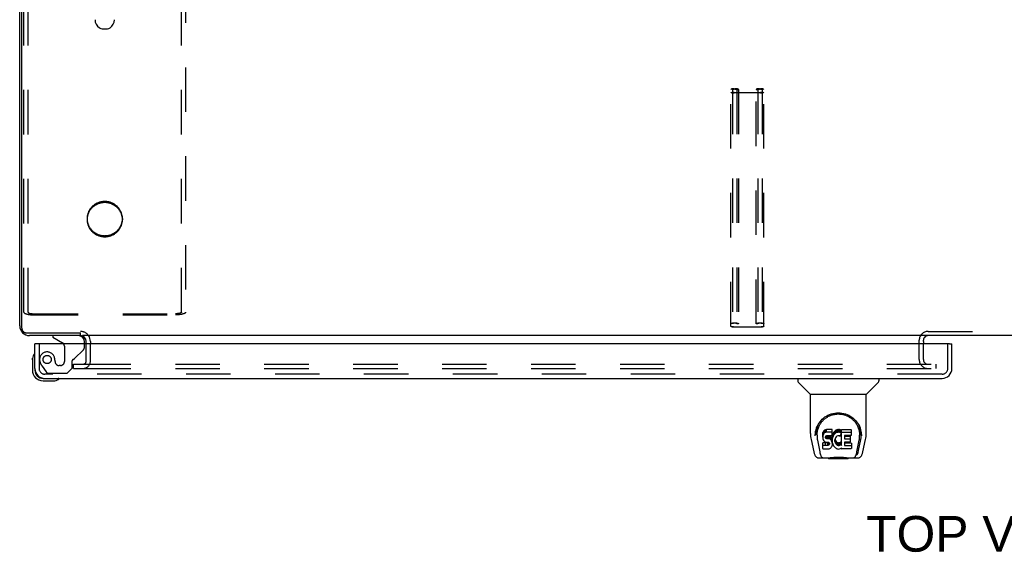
# Model space of a CAD drawing. Header units: inches. Extents: x 0 to 200, y 0 to 129.
# Tile 76 of 82: x 39 to 63, y 102 to 116. Entities that reach past the tile are written whole.
import ezdxf

# ---------------------------------------------------------------- set-up
doc = ezdxf.new("R2010")
doc.units = ezdxf.units.IN
doc.header["$LTSCALE"] = 11
doc.header["$MEASUREMENT"] = 0
doc.linetypes.add('HIDDEN', pattern=[0.2, 0.1, -0.1])
doc.layers.get('0').update_dxf_attribs({"linetype": 'CONTINUOUS'})
for name, color, linetype in [('DEFAULT_2', 8, 'HIDDEN'), ('DIMENSIONS', 7, 'CONTINUOUS'), ('LEFT_DOOR_ASSEMBLY', 7, 'CONTINUOUS')]:
    doc.layers.add(name, color=color, linetype=linetype)
doc.styles.get("Standard").update_dxf_attribs({"font": 'arial.ttf'})

msp = doc.modelspace()

# ---------------------------------------------------------------- linework, layer by layer
at = {"color": 3, "linetype": 'Continuous'}
for p, q in [((38.819, 107.988), (38.819, 125.69)), ((40.322, 107.742), (39.065, 107.742)), ((40.465, 107.538), (40.465, 107.599))]:
    msp.add_line(p, q, dxfattribs=at)
at = {"color": 7, "linetype": 'Continuous'}
for p, q in [((38.871, 107.928), (38.871, 125.634)), ((40.859, 115.337), (40.987, 115.337)), ((38.996, 107.807), (40.334, 107.807)), ((40.318, 107.807), (40.318, 107.742)), ((85.266, 107.742), (40.371, 107.742)), ((40.569, 107.599), (40.569, 107.538)), ((61.173, 107.599), (61.173, 107.538))]:
    msp.add_line(p, q, dxfattribs=at)
msp.add_lwpolyline([(38.871, 107.928), (38.871, 107.92), (38.872, 107.911), (38.874, 107.902), (38.876, 107.894), (38.879, 107.886), (38.882, 107.878), (38.886, 107.87), (38.891, 107.863), (38.896, 107.856), (38.901, 107.849), (38.908, 107.843), (38.914, 107.837), (38.921, 107.831), (38.928, 107.827), (38.936, 107.822), (38.944, 107.818), (38.952, 107.815), (38.961, 107.812), (38.969, 107.81), (38.978, 107.809), (38.987, 107.808), (38.996, 107.807)], dxfattribs=at)
for centre, radius, start, end in [((40.923, 115.56), 0.241, 180, 236.8152), ((40.923, 115.56), 0.241, 303.1848, 360), ((40.859, 115.462), 0.125, 236.8152, 270), ((40.987, 115.462), 0.125, 270, 303.1848), ((40.322, 107.599), 0.246, 0, 35.3371)]:
    msp.add_arc(centre, radius, start, end, dxfattribs=at)
at = {"color": 3, "linetype": 'Continuous'}
for centre, radius, start, end in [((39.065, 107.988), 0.246, 180, 270), ((40.322, 107.599), 0.142, 0, 90), ((61.288, 107.627), 0.115, 115.2502, 167.1429)]:
    msp.add_arc(centre, radius, start, end, dxfattribs=at)
at = {"layer": 'DEFAULT_2', "color": 8, "linetype": 'HIDDEN'}
for p, q in [((38.923, 108.32), (38.923, 125.379)), ((39.027, 108.32), (39.027, 125.379)), ((42.819, 108.32), (42.819, 125.379)), ((42.923, 125.379), (42.923, 108.32)), ((56.413, 107.972), (56.413, 113.831)), ((56.453, 113.831), (56.453, 107.972)), ((56.493, 113.852), (56.52, 113.852)), ((56.52, 113.842), (56.493, 113.842)), ((56.493, 113.757), (57.145, 113.757)), ((57.145, 113.747), (56.493, 113.747)), ((56.56, 113.831), (56.56, 108.032)), ((56.6, 113.828), (56.56, 113.828)), ((56.6, 113.831), (56.6, 108.032)), ((57.038, 108.032), (57.038, 113.831)), ((57.078, 113.828), (57.038, 113.828)), ((57.078, 113.831), (57.078, 108.032)), ((57.118, 113.852), (57.145, 113.852)), ((57.145, 113.842), (57.118, 113.842)), ((57.185, 113.831), (57.185, 107.972)), ((57.225, 107.972), (57.225, 113.831)), ((40.485, 110.638), (40.485, 110.611)), ((41.36, 110.638), (41.36, 110.611)), ((39.169, 108.283), (42.676, 108.283)), ((39.169, 108.256), (42.676, 108.256)), ((56.493, 108.057), (56.52, 108.057)), ((56.52, 108.046), (56.493, 108.046)), ((56.493, 107.962), (57.145, 107.962)), ((57.145, 107.951), (56.493, 107.951)), ((56.6, 108.032), (56.56, 108.032)), ((57.078, 108.032), (57.038, 108.032)), ((57.118, 108.057), (57.145, 108.057)), ((57.145, 108.046), (57.118, 108.046)), ((61.288, 107.846), (64.35, 107.846)), ((40.465, 107.116), (40.465, 107.538)), ((40.569, 107.116), (40.569, 107.538)), ((61.069, 107.148), (61.069, 107.627)), ((61.173, 107.599), (61.173, 107.627)), ((61.173, 107.148), (61.173, 107.538)), ((40.152, 106.929), (40.152, 107.033)), ((40.152, 107.033), (40.465, 107.033)), ((40.152, 106.929), (40.465, 106.929)), ((40.469, 107.033), (61.485, 107.033)), ((40.469, 106.929), (61.485, 106.929)), ((61.485, 107.033), (61.485, 106.929))]:
    msp.add_line(p, q, dxfattribs=at)
for points in [[(56.493, 113.852), (56.482, 113.852), (56.472, 113.851), (56.462, 113.851), (56.453, 113.849), (56.444, 113.848), (56.436, 113.846), (56.429, 113.844), (56.423, 113.842), (56.419, 113.839), (56.415, 113.837), (56.413, 113.834), (56.413, 113.831)], [(56.413, 113.768), (56.413, 113.765), (56.415, 113.762), (56.419, 113.76), (56.423, 113.757), (56.429, 113.755), (56.436, 113.753), (56.444, 113.751), (56.453, 113.75), (56.462, 113.749), (56.472, 113.748), (56.482, 113.747), (56.493, 113.747)], [(56.453, 113.831), (56.453, 113.833), (56.455, 113.835), (56.457, 113.836), (56.46, 113.837), (56.464, 113.839), (56.469, 113.84), (56.475, 113.841), (56.48, 113.841), (56.486, 113.842), (56.493, 113.842)], [(56.493, 113.757), (56.486, 113.757), (56.48, 113.758), (56.475, 113.758), (56.469, 113.759), (56.464, 113.76), (56.46, 113.762), (56.457, 113.763), (56.455, 113.764), (56.453, 113.766), (56.453, 113.768)], [(56.6, 113.831), (56.599, 113.834), (56.597, 113.837), (56.594, 113.839), (56.589, 113.842), (56.584, 113.844), (56.577, 113.846), (56.569, 113.848), (56.56, 113.849), (56.551, 113.851), (56.541, 113.851), (56.531, 113.852), (56.52, 113.852)], [(56.52, 113.842), (56.526, 113.842), (56.533, 113.841), (56.538, 113.841), (56.544, 113.84), (56.548, 113.839), (56.553, 113.837), (56.556, 113.836), (56.558, 113.835), (56.56, 113.833), (56.56, 113.831)], [(57.118, 113.852), (57.107, 113.852), (57.097, 113.851), (57.087, 113.851), (57.078, 113.849), (57.069, 113.848), (57.061, 113.846), (57.054, 113.844), (57.048, 113.842), (57.044, 113.839), (57.04, 113.837), (57.038, 113.834), (57.038, 113.831)], [(57.078, 113.831), (57.078, 113.833), (57.08, 113.835), (57.082, 113.836), (57.085, 113.837), (57.089, 113.839), (57.094, 113.84), (57.1, 113.841), (57.105, 113.841), (57.111, 113.842), (57.118, 113.842)], [(57.225, 113.831), (57.224, 113.834), (57.222, 113.837), (57.219, 113.839), (57.214, 113.842), (57.209, 113.844), (57.202, 113.846), (57.194, 113.848), (57.185, 113.849), (57.176, 113.851), (57.166, 113.851), (57.156, 113.852), (57.145, 113.852)], [(57.145, 113.842), (57.151, 113.842), (57.158, 113.841), (57.163, 113.841), (57.169, 113.84), (57.173, 113.839), (57.178, 113.837), (57.181, 113.836), (57.183, 113.835), (57.185, 113.833), (57.185, 113.831)], [(57.185, 113.768), (57.185, 113.766), (57.183, 113.764), (57.181, 113.763), (57.178, 113.762), (57.173, 113.76), (57.169, 113.759), (57.163, 113.758), (57.158, 113.758), (57.151, 113.757), (57.145, 113.757)], [(57.145, 113.747), (57.156, 113.747), (57.166, 113.748), (57.176, 113.749), (57.185, 113.75), (57.194, 113.751), (57.202, 113.753), (57.209, 113.755), (57.214, 113.757), (57.219, 113.76), (57.222, 113.762), (57.224, 113.765), (57.225, 113.768)], [(40.923, 111.06), (40.906, 111.06), (40.889, 111.059), (40.873, 111.058), (40.856, 111.055), (40.84, 111.053), (40.823, 111.049), (40.807, 111.045), (40.791, 111.041), (40.775, 111.036), (40.759, 111.03), (40.744, 111.023), (40.729, 111.017), (40.714, 111.009), (40.699, 111.001), (40.685, 110.993), (40.671, 110.983), (40.658, 110.974), (40.645, 110.964), (40.632, 110.953), (40.62, 110.942), (40.608, 110.931), (40.596, 110.919), (40.585, 110.907), (40.575, 110.894), (40.565, 110.881), (40.556, 110.868), (40.547, 110.854), (40.539, 110.84), (40.531, 110.825), (40.524, 110.811), (40.517, 110.796), (40.511, 110.781), (40.506, 110.765), (40.501, 110.75), (40.497, 110.734), (40.493, 110.718), (40.491, 110.702), (40.488, 110.686), (40.487, 110.67), (40.486, 110.654), (40.485, 110.638)], [(40.923, 111.033), (40.906, 111.033), (40.889, 111.032), (40.873, 111.031), (40.856, 111.029), (40.84, 111.026), (40.823, 111.022), (40.807, 111.018), (40.791, 111.014), (40.775, 111.009), (40.759, 111.003), (40.744, 110.997), (40.729, 110.99), (40.714, 110.982), (40.699, 110.974), (40.685, 110.966), (40.671, 110.957), (40.658, 110.947), (40.645, 110.937), (40.632, 110.926), (40.62, 110.915), (40.608, 110.904), (40.596, 110.892), (40.585, 110.88), (40.575, 110.867), (40.565, 110.854), (40.556, 110.841), (40.547, 110.827), (40.539, 110.813), (40.531, 110.798), (40.524, 110.784), (40.517, 110.769), (40.511, 110.754), (40.506, 110.738), (40.501, 110.723), (40.497, 110.707), (40.493, 110.691), (40.491, 110.675), (40.488, 110.659), (40.487, 110.643), (40.486, 110.627), (40.485, 110.611)], [(41.36, 110.638), (41.36, 110.654), (41.359, 110.67), (41.358, 110.686), (41.355, 110.702), (41.352, 110.718), (41.349, 110.734), (41.345, 110.75), (41.34, 110.765), (41.335, 110.781), (41.329, 110.796), (41.322, 110.811), (41.315, 110.825), (41.307, 110.84), (41.299, 110.854), (41.29, 110.868), (41.281, 110.881), (41.271, 110.894), (41.26, 110.907), (41.25, 110.919), (41.238, 110.931), (41.226, 110.942), (41.214, 110.953), (41.201, 110.964), (41.188, 110.974), (41.175, 110.983), (41.161, 110.993), (41.146, 111.001), (41.132, 111.009), (41.117, 111.017), (41.102, 111.023), (41.086, 111.03), (41.071, 111.036), (41.055, 111.041), (41.039, 111.045), (41.023, 111.049), (41.006, 111.053), (40.99, 111.055), (40.973, 111.058), (40.956, 111.059), (40.94, 111.06), (40.923, 111.06)], [(41.36, 110.611), (41.36, 110.627), (41.359, 110.643), (41.358, 110.659), (41.355, 110.675), (41.352, 110.691), (41.349, 110.707), (41.345, 110.723), (41.34, 110.738), (41.335, 110.754), (41.329, 110.769), (41.322, 110.784), (41.315, 110.798), (41.307, 110.813), (41.299, 110.827), (41.29, 110.841), (41.281, 110.854), (41.271, 110.867), (41.26, 110.88), (41.25, 110.892), (41.238, 110.904), (41.226, 110.915), (41.214, 110.926), (41.201, 110.937), (41.188, 110.947), (41.175, 110.957), (41.161, 110.966), (41.146, 110.974), (41.132, 110.982), (41.117, 110.99), (41.102, 110.997), (41.086, 111.003), (41.071, 111.009), (41.055, 111.014), (41.039, 111.018), (41.023, 111.022), (41.006, 111.026), (40.99, 111.029), (40.973, 111.031), (40.956, 111.032), (40.94, 111.033), (40.923, 111.033)], [(40.485, 110.638), (40.486, 110.622), (40.487, 110.605), (40.488, 110.589), (40.491, 110.573), (40.493, 110.557), (40.497, 110.542), (40.501, 110.526), (40.506, 110.51), (40.511, 110.495), (40.517, 110.48), (40.524, 110.465), (40.531, 110.45), (40.539, 110.436), (40.547, 110.422), (40.556, 110.408), (40.565, 110.395), (40.575, 110.382), (40.585, 110.369), (40.596, 110.357), (40.608, 110.345), (40.62, 110.333), (40.632, 110.322), (40.645, 110.312), (40.658, 110.302), (40.671, 110.292), (40.685, 110.283), (40.699, 110.275), (40.714, 110.267), (40.729, 110.259), (40.744, 110.252), (40.759, 110.246), (40.775, 110.24), (40.791, 110.235), (40.807, 110.23), (40.823, 110.226), (40.84, 110.223), (40.856, 110.22), (40.873, 110.218), (40.889, 110.216), (40.906, 110.216), (40.923, 110.215)], [(40.485, 110.611), (40.486, 110.595), (40.487, 110.579), (40.488, 110.562), (40.491, 110.546), (40.493, 110.53), (40.497, 110.515), (40.501, 110.499), (40.506, 110.483), (40.511, 110.468), (40.517, 110.453), (40.524, 110.438), (40.531, 110.423), (40.539, 110.409), (40.547, 110.395), (40.556, 110.381), (40.565, 110.368), (40.575, 110.355), (40.585, 110.342), (40.596, 110.33), (40.608, 110.318), (40.62, 110.306), (40.632, 110.295), (40.645, 110.285), (40.658, 110.275), (40.671, 110.265), (40.685, 110.256), (40.699, 110.248), (40.714, 110.24), (40.729, 110.232), (40.744, 110.225), (40.759, 110.219), (40.775, 110.213), (40.791, 110.208), (40.807, 110.203), (40.823, 110.199), (40.84, 110.196), (40.856, 110.193), (40.873, 110.191), (40.889, 110.19), (40.906, 110.189), (40.923, 110.188)], [(40.923, 110.215), (40.94, 110.216), (40.956, 110.216), (40.973, 110.218), (40.99, 110.22), (41.006, 110.223), (41.023, 110.226), (41.039, 110.23), (41.055, 110.235), (41.071, 110.24), (41.086, 110.246), (41.102, 110.252), (41.117, 110.259), (41.132, 110.267), (41.146, 110.275), (41.161, 110.283), (41.175, 110.292), (41.188, 110.302), (41.201, 110.312), (41.214, 110.322), (41.226, 110.333), (41.238, 110.345), (41.25, 110.357), (41.26, 110.369), (41.271, 110.382), (41.281, 110.395), (41.29, 110.408), (41.299, 110.422), (41.307, 110.436), (41.315, 110.45), (41.322, 110.465), (41.329, 110.48), (41.335, 110.495), (41.34, 110.51), (41.345, 110.526), (41.349, 110.542), (41.352, 110.557), (41.355, 110.573), (41.358, 110.589), (41.359, 110.605), (41.36, 110.622), (41.36, 110.638)], [(40.923, 110.188), (40.94, 110.189), (40.956, 110.19), (40.973, 110.191), (40.99, 110.193), (41.006, 110.196), (41.023, 110.199), (41.039, 110.203), (41.055, 110.208), (41.071, 110.213), (41.086, 110.219), (41.102, 110.225), (41.117, 110.232), (41.132, 110.24), (41.146, 110.248), (41.161, 110.256), (41.175, 110.265), (41.188, 110.275), (41.201, 110.285), (41.214, 110.295), (41.226, 110.306), (41.238, 110.318), (41.25, 110.33), (41.26, 110.342), (41.271, 110.355), (41.281, 110.368), (41.29, 110.381), (41.299, 110.395), (41.307, 110.409), (41.315, 110.423), (41.322, 110.438), (41.329, 110.453), (41.335, 110.468), (41.34, 110.483), (41.345, 110.499), (41.349, 110.515), (41.352, 110.53), (41.355, 110.546), (41.358, 110.562), (41.359, 110.579), (41.36, 110.595), (41.36, 110.611)], [(38.923, 108.32), (38.923, 108.317), (38.924, 108.315), (38.925, 108.312), (38.927, 108.309), (38.929, 108.306), (38.931, 108.304), (38.934, 108.301), (38.938, 108.298), (38.942, 108.296), (38.946, 108.293), (38.951, 108.291), (38.956, 108.288), (38.962, 108.286), (38.967, 108.284), (38.974, 108.281), (38.981, 108.279), (38.988, 108.277), (38.995, 108.275), (39.003, 108.273), (39.011, 108.271), (39.019, 108.27), (39.028, 108.268), (39.037, 108.266), (39.046, 108.265), (39.056, 108.264), (39.065, 108.262), (39.075, 108.261), (39.085, 108.26), (39.095, 108.259), (39.106, 108.259), (39.116, 108.258), (39.127, 108.257), (39.137, 108.257), (39.148, 108.257), (39.159, 108.257), (39.169, 108.256)], [(39.027, 108.32), (39.027, 108.319), (39.027, 108.317), (39.028, 108.315), (39.029, 108.314), (39.03, 108.312), (39.032, 108.311), (39.034, 108.309), (39.036, 108.308), (39.038, 108.306), (39.04, 108.305), (39.043, 108.303), (39.046, 108.302), (39.049, 108.3), (39.053, 108.299), (39.056, 108.298), (39.06, 108.297), (39.064, 108.295), (39.069, 108.294), (39.073, 108.293), (39.078, 108.292), (39.083, 108.291), (39.088, 108.29), (39.093, 108.289), (39.098, 108.288), (39.104, 108.288), (39.109, 108.287), (39.115, 108.286), (39.121, 108.286), (39.127, 108.285), (39.133, 108.285), (39.139, 108.284), (39.145, 108.284), (39.151, 108.284), (39.157, 108.284), (39.163, 108.283), (39.169, 108.283)], [(42.819, 108.32), (42.819, 108.319), (42.818, 108.317), (42.818, 108.315), (42.817, 108.314), (42.816, 108.312), (42.814, 108.311), (42.812, 108.309), (42.81, 108.308), (42.808, 108.306), (42.806, 108.305), (42.803, 108.303), (42.8, 108.302), (42.797, 108.3), (42.793, 108.299), (42.789, 108.298), (42.786, 108.297), (42.781, 108.295), (42.777, 108.294), (42.773, 108.293), (42.768, 108.292), (42.763, 108.291), (42.758, 108.29), (42.753, 108.289), (42.748, 108.288), (42.742, 108.288), (42.737, 108.287), (42.731, 108.286), (42.725, 108.286), (42.719, 108.285), (42.713, 108.285), (42.707, 108.284), (42.701, 108.284), (42.695, 108.284), (42.689, 108.284), (42.683, 108.283), (42.676, 108.283)], [(42.923, 108.32), (42.923, 108.317), (42.922, 108.315), (42.921, 108.312), (42.919, 108.309), (42.917, 108.306), (42.915, 108.304), (42.911, 108.301), (42.908, 108.298), (42.904, 108.296), (42.9, 108.293), (42.895, 108.291), (42.89, 108.288), (42.884, 108.286), (42.878, 108.284), (42.872, 108.281), (42.865, 108.279), (42.858, 108.277), (42.851, 108.275), (42.843, 108.273), (42.835, 108.271), (42.826, 108.27), (42.818, 108.268), (42.809, 108.266), (42.8, 108.265), (42.79, 108.264), (42.781, 108.262), (42.771, 108.261), (42.761, 108.26), (42.751, 108.259), (42.74, 108.259), (42.73, 108.258), (42.719, 108.257), (42.709, 108.257), (42.698, 108.257), (42.687, 108.257), (42.676, 108.256)], [(56.413, 108.036), (56.413, 108.039), (56.415, 108.041), (56.419, 108.044), (56.423, 108.046), (56.429, 108.048), (56.436, 108.05), (56.444, 108.052), (56.453, 108.054), (56.462, 108.055), (56.472, 108.056), (56.482, 108.056), (56.493, 108.057)], [(56.493, 107.951), (56.482, 107.952), (56.472, 107.952), (56.462, 107.953), (56.453, 107.954), (56.444, 107.956), (56.436, 107.957), (56.429, 107.959), (56.423, 107.962), (56.419, 107.964), (56.415, 107.967), (56.413, 107.969), (56.413, 107.972)], [(56.493, 108.046), (56.486, 108.046), (56.48, 108.046), (56.475, 108.045), (56.469, 108.044), (56.464, 108.043), (56.46, 108.042), (56.457, 108.041), (56.455, 108.039), (56.453, 108.037), (56.453, 108.036)], [(56.453, 107.972), (56.453, 107.97), (56.455, 107.969), (56.457, 107.967), (56.46, 107.966), (56.464, 107.965), (56.469, 107.964), (56.475, 107.963), (56.48, 107.962), (56.486, 107.962), (56.493, 107.962)], [(56.52, 108.057), (56.531, 108.056), (56.541, 108.056), (56.551, 108.055), (56.56, 108.054), (56.569, 108.052), (56.577, 108.05), (56.584, 108.048), (56.589, 108.046), (56.594, 108.044), (56.597, 108.041), (56.599, 108.039), (56.6, 108.036)], [(56.56, 108.036), (56.56, 108.037), (56.558, 108.039), (56.556, 108.041), (56.553, 108.042), (56.548, 108.043), (56.544, 108.044), (56.538, 108.045), (56.533, 108.046), (56.526, 108.046), (56.52, 108.046)], [(57.038, 108.036), (57.038, 108.039), (57.04, 108.041), (57.044, 108.044), (57.048, 108.046), (57.054, 108.048), (57.061, 108.05), (57.069, 108.052), (57.078, 108.054), (57.087, 108.055), (57.097, 108.056), (57.107, 108.056), (57.118, 108.057)], [(57.118, 108.046), (57.111, 108.046), (57.105, 108.046), (57.1, 108.045), (57.094, 108.044), (57.089, 108.043), (57.085, 108.042), (57.082, 108.041), (57.08, 108.039), (57.078, 108.037), (57.078, 108.036)], [(57.145, 108.057), (57.156, 108.056), (57.166, 108.056), (57.176, 108.055), (57.185, 108.054), (57.194, 108.052), (57.202, 108.05), (57.209, 108.048), (57.214, 108.046), (57.219, 108.044), (57.222, 108.041), (57.224, 108.039), (57.225, 108.036)], [(57.185, 108.036), (57.185, 108.037), (57.183, 108.039), (57.181, 108.041), (57.178, 108.042), (57.173, 108.043), (57.169, 108.044), (57.163, 108.045), (57.158, 108.046), (57.151, 108.046), (57.145, 108.046)], [(57.145, 107.962), (57.151, 107.962), (57.158, 107.962), (57.163, 107.963), (57.169, 107.964), (57.173, 107.965), (57.178, 107.966), (57.181, 107.967), (57.183, 107.969), (57.185, 107.97), (57.185, 107.972)], [(57.225, 107.972), (57.224, 107.969), (57.222, 107.967), (57.219, 107.964), (57.214, 107.962), (57.209, 107.959), (57.202, 107.957), (57.194, 107.956), (57.185, 107.954), (57.176, 107.953), (57.166, 107.952), (57.156, 107.952), (57.145, 107.951)]]:
    msp.add_lwpolyline(points, dxfattribs=at)
for centre, radius, start, end in [((40.322, 107.599), 0.246, 35.3371, 90), ((61.288, 107.627), 0.219, 90, 180), ((61.288, 107.627), 0.115, 90, 115.2502), ((61.288, 107.627), 0.115, 167.1429, 180), ((40.383, 107.116), 0.186, 270, 360), ((40.383, 107.116), 0.0823, 270, 360), ((61.288, 107.148), 0.219, 180, 270), ((61.288, 107.148), 0.115, 180, 270)]:
    msp.add_arc(centre, radius, start, end, dxfattribs=at)
at = {"layer": 'LEFT_DOOR_ASSEMBLY', "color": 7, "linetype": 'Continuous'}
for p, q in [((39.636, 107.742), (39.636, 107.703)), ((39.636, 107.703), (39.874, 107.565)), ((39.256, 107.538), (39.194, 107.538)), ((40.423, 107.538), (40.423, 107.585)), ((61.819, 107.538), (61.881, 107.538)), ((39.134, 107.143), (39.137, 107.181)), ((39.181, 107.279), (39.181, 107.278)), ((39.134, 107.143), (39.134, 106.887)), ((39.194, 106.93), (39.194, 106.887)), ((39.397, 106.684), (39.44, 106.684)), ((58.065, 106.684), (58.065, 106.621)), ((60.073, 106.684), (60.073, 106.621)), ((39.397, 106.624), (39.653, 106.624)), ((39.782, 106.669), (39.786, 106.67)), ((39.786, 106.67), (39.787, 106.67)), ((58.374, 106.296), (58.077, 106.593)), ((59.764, 106.296), (60.061, 106.593)), ((58.38, 106.29), (59.758, 106.29)), ((58.38, 105.318), (58.38, 106.29)), ((59.758, 105.319), (59.758, 106.29)), ((58.498, 105.264), (58.498, 105.263)), ((58.505, 105.35), (58.504, 105.286)), ((58.542, 105.276), (58.542, 105.253)), ((58.685, 105.322), (58.683, 105.298)), ((58.683, 105.231), (58.683, 105.298)), ((58.685, 105.255), (58.683, 105.231)), ((58.683, 105.231), (58.684, 105.207)), ((58.69, 105.345), (58.685, 105.322)), ((58.685, 105.255), (58.685, 105.322)), ((58.69, 105.278), (58.685, 105.255)), ((58.699, 105.368), (58.69, 105.345)), ((58.69, 105.278), (58.69, 105.345)), ((58.699, 105.301), (58.69, 105.278)), ((58.713, 105.387), (58.699, 105.368)), ((58.699, 105.301), (58.699, 105.368)), ((58.713, 105.32), (58.699, 105.301)), ((58.721, 105.395), (58.713, 105.387)), ((58.713, 105.32), (58.713, 105.387)), ((58.721, 105.328), (58.713, 105.32)), ((58.731, 105.402), (58.721, 105.395)), ((58.721, 105.328), (58.721, 105.395)), ((58.731, 105.335), (58.721, 105.328)), ((58.752, 105.411), (58.731, 105.402)), ((58.731, 105.335), (58.731, 105.402)), ((58.752, 105.345), (58.731, 105.335)), ((58.776, 105.419), (58.752, 105.411)), ((58.752, 105.345), (58.752, 105.411)), ((58.776, 105.352), (58.752, 105.345)), ((58.754, 105.219), (58.755, 105.235)), ((58.755, 105.212), (58.754, 105.219)), ((58.755, 105.235), (58.757, 105.25)), ((58.755, 105.212), (58.755, 105.235)), ((58.757, 105.25), (58.76, 105.256)), ((58.757, 105.205), (58.757, 105.25)), ((58.76, 105.256), (58.765, 105.261)), ((58.761, 105.199), (58.761, 105.258)), ((58.765, 105.261), (58.78, 105.266)), ((58.768, 105.261), (58.767, 105.262)), ((58.782, 105.257), (58.768, 105.261)), ((58.768, 105.194), (58.768, 105.261)), ((58.915, 105.419), (58.776, 105.419)), ((58.776, 105.352), (58.776, 105.419)), ((58.915, 105.352), (58.776, 105.352)), ((58.78, 105.266), (58.795, 105.267)), ((58.806, 105.258), (58.782, 105.257)), ((58.782, 105.19), (58.782, 105.257)), ((58.795, 105.267), (58.908, 105.267)), ((58.83, 105.257), (58.806, 105.258)), ((58.806, 105.191), (58.806, 105.258)), ((58.853, 105.252), (58.83, 105.257)), ((58.83, 105.19), (58.83, 105.257)), ((58.864, 105.247), (58.853, 105.252)), ((58.853, 105.185), (58.853, 105.252)), ((58.874, 105.24), (58.864, 105.247)), ((58.864, 105.18), (58.864, 105.247)), ((58.891, 105.223), (58.874, 105.24)), ((58.874, 105.173), (58.874, 105.24)), ((58.904, 105.203), (58.891, 105.223)), ((58.891, 105.156), (58.891, 105.223)), ((58.908, 105.267), (58.913, 105.267)), ((58.913, 105.267), (58.915, 105.273)), ((58.917, 105.376), (58.915, 105.419)), ((58.915, 105.352), (58.915, 105.419)), ((58.917, 105.309), (58.915, 105.352)), ((58.915, 105.273), (58.916, 105.285)), ((58.92, 105.255), (58.915, 105.21)), ((58.916, 105.285), (58.917, 105.309)), ((58.917, 105.309), (58.917, 105.376)), ((58.924, 105.277), (58.92, 105.255)), ((58.92, 105.188), (58.92, 105.255)), ((58.93, 105.298), (58.924, 105.277)), ((58.924, 105.21), (58.924, 105.277)), ((58.93, 105.231), (58.924, 105.21)), ((58.938, 105.319), (58.93, 105.298)), ((58.93, 105.231), (58.93, 105.298)), ((58.938, 105.252), (58.93, 105.231)), ((58.949, 105.338), (58.938, 105.319)), ((58.938, 105.252), (58.938, 105.319)), ((58.949, 105.271), (58.938, 105.252)), ((58.962, 105.356), (58.949, 105.338)), ((58.949, 105.271), (58.949, 105.338)), ((58.962, 105.29), (58.949, 105.271)), ((58.977, 105.373), (58.962, 105.356)), ((58.962, 105.29), (58.962, 105.356)), ((58.977, 105.306), (58.962, 105.29)), ((58.993, 105.388), (58.977, 105.373)), ((58.977, 105.306), (58.977, 105.373)), ((58.993, 105.322), (58.977, 105.306)), ((59.011, 105.401), (58.993, 105.388)), ((58.993, 105.322), (58.993, 105.388)), ((59.011, 105.335), (58.993, 105.322)), ((59.012, 105.234), (58.998, 105.211)), ((59.032, 105.41), (59.011, 105.401)), ((59.011, 105.335), (59.011, 105.401)), ((59.032, 105.343), (59.011, 105.335)), ((59.02, 105.244), (59.012, 105.234)), ((59.031, 105.252), (59.02, 105.244)), ((59.056, 105.262), (59.031, 105.252)), ((59.053, 105.415), (59.032, 105.41)), ((59.032, 105.343), (59.032, 105.41)), ((59.053, 105.348), (59.032, 105.343)), ((59.076, 105.417), (59.053, 105.415)), ((59.053, 105.348), (59.053, 105.415)), ((59.076, 105.351), (59.053, 105.348)), ((59.069, 105.265), (59.056, 105.262)), ((59.082, 105.265), (59.069, 105.265)), ((59.076, 105.417), (59.098, 105.417)), ((59.076, 105.351), (59.076, 105.417)), ((59.098, 105.35), (59.076, 105.351)), ((59.095, 105.262), (59.082, 105.265)), ((59.108, 105.257), (59.095, 105.262)), ((59.109, 105.415), (59.098, 105.417)), ((59.098, 105.35), (59.098, 105.417)), ((59.109, 105.348), (59.098, 105.35)), ((59.12, 105.412), (59.109, 105.415)), ((59.109, 105.348), (59.109, 105.415)), ((59.12, 105.345), (59.109, 105.348)), ((59.14, 105.328), (59.114, 105.26)), ((59.138, 105.4), (59.12, 105.412)), ((59.12, 105.345), (59.12, 105.412)), ((59.138, 105.333), (59.12, 105.345)), ((59.138, 105.4), (59.138, 105.333)), ((59.14, 105.396), (59.14, 105.329)), ((59.149, 105.417), (59.385, 105.417)), ((59.149, 105.025), (59.149, 105.417)), ((59.149, 105.35), (59.385, 105.35)), ((59.219, 105.262), (59.219, 105.195)), ((59.385, 105.267), (59.223, 105.267)), ((59.223, 105.257), (59.355, 105.257)), ((59.359, 105.253), (59.359, 105.113)), ((59.39, 105.412), (59.39, 105.271)), ((59.633, 105.35), (59.634, 105.286)), ((59.64, 105.263), (59.64, 105.264)), ((58.395, 105.175), (58.46, 104.87)), ((58.551, 105.155), (58.608, 104.862)), ((58.684, 105.207), (58.688, 105.184)), ((58.685, 104.945), (58.685, 105.087)), ((58.688, 105.184), (58.696, 105.162)), ((58.749, 105.092), (58.69, 105.092)), ((58.69, 105.025), (58.69, 105.092)), ((58.749, 105.025), (58.69, 105.025)), ((58.696, 105.162), (58.709, 105.141)), ((58.709, 105.141), (58.725, 105.124)), ((58.725, 105.124), (58.745, 105.111)), ((58.745, 105.111), (58.756, 105.107)), ((58.81, 105.092), (58.749, 105.092)), ((58.749, 105.025), (58.749, 105.092)), ((58.81, 105.026), (58.749, 105.025)), ((58.757, 105.205), (58.755, 105.212)), ((58.756, 105.107), (58.768, 105.105)), ((58.761, 105.199), (58.757, 105.205)), ((58.768, 105.194), (58.761, 105.199)), ((58.782, 105.19), (58.768, 105.194)), ((58.768, 105.105), (58.815, 105.104)), ((58.806, 105.191), (58.782, 105.19)), ((58.83, 105.19), (58.806, 105.191)), ((58.825, 105.094), (58.81, 105.092)), ((58.81, 105.026), (58.81, 105.092)), ((58.825, 105.027), (58.81, 105.026)), ((58.815, 105.104), (58.823, 105.104)), ((58.823, 105.104), (58.83, 105.101)), ((58.831, 105.097), (58.825, 105.094)), ((58.825, 105.027), (58.825, 105.094)), ((58.831, 105.03), (58.825, 105.027)), ((58.853, 105.185), (58.83, 105.19)), ((58.83, 105.101), (58.836, 105.097)), ((58.833, 105.099), (58.831, 105.097)), ((58.831, 105.03), (58.831, 105.097)), ((58.837, 105.035), (58.831, 105.03)), ((58.836, 105.097), (58.841, 105.091)), ((58.837, 105.035), (58.837, 105.095)), ((58.846, 105.047), (58.837, 105.035)), ((58.841, 105.091), (58.847, 105.077)), ((58.846, 105.047), (58.846, 105.079)), ((58.849, 105.054), (58.846, 105.047)), ((58.847, 105.077), (58.85, 105.062)), ((58.849, 105.054), (58.849, 105.067)), ((58.85, 105.062), (58.849, 105.054)), ((58.864, 105.18), (58.853, 105.185)), ((58.874, 105.173), (58.864, 105.18)), ((58.891, 105.156), (58.874, 105.173)), ((58.877, 104.96), (58.894, 104.977)), ((58.904, 105.136), (58.891, 105.156)), ((58.894, 104.977), (58.901, 104.987)), ((58.901, 104.987), (58.906, 104.998)), ((58.914, 105.181), (58.904, 105.203)), ((58.904, 105.136), (58.904, 105.203)), ((58.914, 105.114), (58.904, 105.136)), ((58.906, 104.998), (58.915, 105.02)), ((58.915, 105.177), (58.914, 105.181)), ((58.914, 105.114), (58.914, 105.181)), ((58.92, 105.091), (58.914, 105.114)), ((58.915, 105.144), (58.915, 105.21)), ((58.92, 105.188), (58.915, 105.144)), ((58.915, 105.144), (58.916, 105.121)), ((58.915, 105.02), (58.921, 105.043)), ((58.916, 105.121), (58.919, 105.099)), ((58.919, 105.099), (58.924, 105.077)), ((58.924, 105.21), (58.92, 105.188)), ((58.923, 105.067), (58.92, 105.091)), ((58.921, 105.043), (58.923, 105.067)), ((58.923, 105.067), (58.923, 105.082)), ((58.924, 105.077), (58.931, 105.056)), ((58.931, 105.056), (58.952, 105.017)), ((58.952, 105.017), (58.965, 104.999)), ((58.965, 104.999), (58.979, 104.982)), ((58.979, 104.982), (58.996, 104.967)), ((58.985, 105.159), (58.984, 105.132)), ((58.984, 105.132), (58.986, 105.119)), ((58.988, 105.186), (58.985, 105.159)), ((58.986, 105.119), (58.986, 105.159)), ((58.986, 105.119), (58.989, 105.106)), ((58.987, 105.179), (58.989, 105.173)), ((58.992, 105.199), (58.988, 105.186)), ((58.989, 105.173), (58.999, 105.148)), ((58.989, 105.106), (58.989, 105.173)), ((58.989, 105.106), (58.999, 105.081)), ((58.998, 105.211), (58.992, 105.199)), ((58.999, 105.148), (59.012, 105.125)), ((58.999, 105.081), (58.999, 105.148)), ((58.999, 105.081), (59.012, 105.058)), ((59.012, 105.125), (59.021, 105.115)), ((59.012, 105.058), (59.012, 105.125)), ((59.012, 105.058), (59.021, 105.048)), ((59.021, 105.115), (59.031, 105.106)), ((59.021, 105.048), (59.021, 105.115)), ((59.021, 105.048), (59.031, 105.039)), ((59.031, 105.106), (59.042, 105.099)), ((59.031, 105.039), (59.031, 105.106)), ((59.031, 105.039), (59.042, 105.032)), ((59.042, 105.099), (59.055, 105.094)), ((59.042, 105.032), (59.042, 105.099)), ((59.042, 105.032), (59.055, 105.027)), ((59.055, 105.094), (59.068, 105.092)), ((59.055, 105.027), (59.055, 105.094)), ((59.055, 105.027), (59.068, 105.025)), ((59.068, 105.092), (59.081, 105.091)), ((59.068, 105.025), (59.068, 105.092)), ((59.068, 105.025), (59.081, 105.024)), ((59.081, 105.091), (59.094, 105.093)), ((59.081, 105.024), (59.081, 105.091)), ((59.081, 105.024), (59.094, 105.026)), ((59.094, 105.093), (59.107, 105.097)), ((59.094, 105.026), (59.094, 105.093)), ((59.094, 105.026), (59.107, 105.03)), ((59.107, 105.097), (59.119, 105.103)), ((59.107, 105.03), (59.107, 105.097)), ((59.107, 105.03), (59.119, 105.036)), ((59.119, 105.103), (59.13, 105.11)), ((59.119, 105.036), (59.119, 105.103)), ((59.119, 105.036), (59.13, 105.043)), ((59.13, 105.11), (59.13, 105.043)), ((59.137, 105.109), (59.149, 105.092)), ((59.137, 105.042), (59.149, 105.025)), ((59.22, 105.104), (59.22, 105.026)), ((59.223, 105.19), (59.355, 105.19)), ((59.355, 105.108), (59.225, 105.108)), ((59.225, 105.088), (59.386, 105.088)), ((59.225, 105.022), (59.386, 105.022)), ((59.391, 105.084), (59.391, 104.945)), ((59.529, 104.862), (59.586, 105.152)), ((59.571, 104.898), (59.623, 105.168)), ((59.586, 105.152), (59.587, 105.156)), ((59.678, 104.87), (59.743, 105.175)), ((58.626, 104.794), (58.619, 104.794)), ((58.625, 104.798), (58.628, 104.788)), ((58.628, 104.788), (58.628, 104.788)), ((58.69, 104.941), (58.834, 104.941)), ((58.834, 104.941), (58.846, 104.942)), ((58.846, 104.942), (58.857, 104.946)), ((58.857, 104.946), (58.877, 104.96)), ((58.996, 104.967), (59.013, 104.953)), ((59.013, 104.953), (59.023, 104.948)), ((59.023, 104.948), (59.034, 104.944)), ((59.034, 104.944), (59.055, 104.939)), ((59.055, 104.939), (59.077, 104.936)), ((59.077, 104.936), (59.1, 104.939)), ((59.1, 104.939), (59.121, 104.946)), ((59.121, 104.946), (59.14, 104.958)), ((59.151, 104.958), (59.14, 104.958)), ((59.14, 104.958), (59.14, 104.958)), ((59.151, 104.945), (59.151, 104.958)), ((59.386, 104.941), (59.155, 104.941)), ((59.51, 104.788), (59.513, 104.798)), ((59.51, 104.788), (59.51, 104.788)), ((59.519, 104.794), (59.512, 104.794)), ((58.584, 104.715), (58.811, 104.715)), ((58.671, 104.715), (58.669, 104.715)), ((58.785, 104.715), (58.806, 104.716)), ((58.785, 104.715), (58.808, 104.716)), ((58.831, 104.696), (58.81, 104.716)), ((59.307, 104.696), (58.831, 104.696)), ((59.307, 104.696), (59.327, 104.716)), ((59.327, 104.715), (59.554, 104.715)), ((59.468, 104.715), (59.467, 104.715))]:
    msp.add_line(p, q, dxfattribs=at)
at = {"layer": 'LEFT_DOOR_ASSEMBLY', "color": 3, "linetype": 'Continuous'}
for p, q in [((39.194, 106.93), (39.194, 107.538)), ((61.819, 107.538), (39.256, 107.538)), ((61.881, 106.93), (61.881, 107.538)), ((39.44, 106.684), (61.635, 106.684))]:
    msp.add_line(p, q, dxfattribs=at)
at = {"layer": 'LEFT_DOOR_ASSEMBLY', "color": 8, "linetype": 'HIDDEN'}
for p, q in [((39.298, 107.538), (39.298, 106.93)), ((39.924, 107.478), (39.924, 107.099)), ((40.423, 107.462), (40.423, 107.538)), ((61.777, 106.93), (61.777, 107.538)), ((40.174, 107.172), (40.394, 107.391)), ((39.373, 106.987), (39.474, 106.842)), ((39.826, 107.001), (39.793, 107.001)), ((39.99, 106.809), (40.116, 106.935)), ((40.116, 106.935), (40.116, 107.114)), ((61.635, 106.788), (39.44, 106.788)), ((39.539, 106.809), (39.99, 106.809))]:
    msp.add_line(p, q, dxfattribs=at)
at = {"layer": 'LEFT_DOOR_ASSEMBLY', "color": 7, "linetype": 'Continuous'}
for points in [[(39.181, 107.278), (39.18, 107.277), (39.18, 107.276), (39.179, 107.272)], [(39.787, 106.67), (39.789, 106.67), (39.789, 106.67)], [(58.498, 105.276), (58.501, 105.318), (58.508, 105.367), (58.518, 105.414), (58.532, 105.458), (58.55, 105.5), (58.569, 105.539), (58.592, 105.577), (58.617, 105.612), (58.644, 105.644), (58.673, 105.675), (58.705, 105.703), (58.739, 105.729), (58.774, 105.752), (58.812, 105.773), (58.852, 105.791), (58.893, 105.806), (58.936, 105.818), (58.979, 105.827), (59.024, 105.832), (59.069, 105.834), (59.114, 105.832), (59.159, 105.827), (59.203, 105.818), (59.245, 105.806), (59.287, 105.791), (59.326, 105.773), (59.364, 105.752), (59.4, 105.728), (59.433, 105.702), (59.465, 105.674), (59.494, 105.644), (59.522, 105.611), (59.546, 105.576), (59.569, 105.539), (59.589, 105.499), (59.606, 105.458), (59.62, 105.413), (59.63, 105.366), (59.637, 105.317), (59.64, 105.276)], [(58.542, 105.276), (58.542, 105.296), (58.544, 105.321), (58.546, 105.345), (58.55, 105.369), (58.555, 105.392), (58.561, 105.415), (58.567, 105.438), (58.575, 105.46), (58.584, 105.482), (58.593, 105.503), (58.603, 105.523), (58.614, 105.543), (58.626, 105.561), (58.638, 105.579), (58.651, 105.597), (58.664, 105.613), (58.677, 105.629), (58.692, 105.644), (58.706, 105.658), (58.721, 105.672), (58.736, 105.684), (58.751, 105.696), (58.766, 105.708), (58.782, 105.718), (58.798, 105.728), (58.813, 105.737), (58.829, 105.746)], [(58.829, 105.746), (58.845, 105.753), (58.861, 105.761), (58.877, 105.767), (58.893, 105.773), (58.909, 105.778), (58.925, 105.783), (58.941, 105.787), (58.957, 105.791), (58.973, 105.794), (58.989, 105.797), (59.004, 105.799), (59.02, 105.801), (59.036, 105.802), (59.052, 105.803), (59.068, 105.803), (59.084, 105.803), (59.1, 105.802), (59.116, 105.801), (59.132, 105.799), (59.148, 105.797), (59.164, 105.795), (59.18, 105.791), (59.196, 105.788), (59.212, 105.784), (59.228, 105.779), (59.244, 105.773), (59.26, 105.767), (59.276, 105.761), (59.292, 105.754)], [(59.292, 105.754), (59.308, 105.746), (59.324, 105.738), (59.339, 105.728), (59.355, 105.719), (59.371, 105.708), (59.386, 105.697), (59.401, 105.685), (59.416, 105.672), (59.431, 105.659), (59.446, 105.645), (59.46, 105.63), (59.474, 105.614), (59.487, 105.597), (59.5, 105.58), (59.512, 105.562), (59.523, 105.543), (59.534, 105.523), (59.545, 105.503), (59.554, 105.482), (59.563, 105.46), (59.57, 105.438), (59.577, 105.416), (59.583, 105.392), (59.588, 105.369), (59.591, 105.345), (59.594, 105.321), (59.595, 105.297), (59.596, 105.276)], [(58.38, 105.318), (58.381, 105.285), (58.384, 105.246), (58.389, 105.206), (58.395, 105.175)], [(58.498, 105.264), (58.498, 105.268), (58.498, 105.276)], [(58.542, 105.253), (58.542, 105.237), (58.544, 105.209), (58.547, 105.18), (58.551, 105.155)], [(59.587, 105.156), (59.587, 105.159), (59.588, 105.162), (59.588, 105.165), (59.589, 105.168), (59.589, 105.171), (59.59, 105.175), (59.59, 105.178), (59.591, 105.182), (59.591, 105.185), (59.592, 105.189), (59.592, 105.193), (59.593, 105.196), (59.593, 105.2), (59.594, 105.204), (59.594, 105.209), (59.594, 105.213), (59.595, 105.217), (59.595, 105.222), (59.595, 105.226), (59.595, 105.231), (59.596, 105.236), (59.596, 105.241), (59.596, 105.246), (59.596, 105.251), (59.596, 105.276)], [(59.64, 105.276), (59.64, 105.269), (59.64, 105.264)], [(59.743, 105.175), (59.748, 105.205), (59.754, 105.245), (59.757, 105.285), (59.758, 105.319)], [(58.69, 105.092), (58.689, 105.092), (58.689, 105.091), (58.688, 105.091), (58.688, 105.091), (58.688, 105.091), (58.687, 105.091), (58.687, 105.09), (58.686, 105.09), (58.686, 105.09), (58.686, 105.089), (58.686, 105.089), (58.685, 105.088), (58.685, 105.088), (58.685, 105.087)], [(58.69, 105.025), (58.689, 105.025), (58.689, 105.025), (58.688, 105.025), (58.688, 105.024), (58.688, 105.024), (58.687, 105.024), (58.687, 105.024), (58.686, 105.023), (58.686, 105.023), (58.686, 105.022), (58.686, 105.022), (58.685, 105.021), (58.685, 105.021), (58.685, 105.02)], [(58.46, 104.87), (58.463, 104.857), (58.468, 104.838), (58.473, 104.822), (58.478, 104.807), (58.484, 104.793), (58.49, 104.781), (58.496, 104.769), (58.503, 104.759), (58.511, 104.749), (58.521, 104.74), (58.531, 104.732), (58.542, 104.725), (58.554, 104.72), (58.567, 104.717), (58.581, 104.715), (58.584, 104.715)], [(58.608, 104.862), (58.611, 104.851), (58.614, 104.837), (58.617, 104.824), (58.621, 104.811), (58.625, 104.798)], [(58.628, 104.788), (58.633, 104.775), (58.64, 104.763), (58.646, 104.752), (58.653, 104.743), (58.66, 104.735), (58.668, 104.728), (58.677, 104.722), (58.687, 104.718), (58.697, 104.716), (58.705, 104.715)], [(58.806, 104.716), (58.828, 104.717), (58.851, 104.72), (58.876, 104.722), (58.902, 104.725), (58.929, 104.728), (58.956, 104.731), (58.984, 104.733), (59.013, 104.735), (59.042, 104.736), (59.072, 104.736), (59.101, 104.736), (59.13, 104.734), (59.158, 104.733), (59.186, 104.73), (59.213, 104.728), (59.239, 104.725), (59.264, 104.722), (59.288, 104.719), (59.311, 104.717)], [(58.808, 104.716), (58.834, 104.718), (58.862, 104.72), (58.89, 104.723), (58.919, 104.726), (58.948, 104.728), (58.977, 104.731), (59.007, 104.733), (59.038, 104.734), (59.068, 104.734), (59.099, 104.734), (59.129, 104.733), (59.16, 104.731), (59.189, 104.729), (59.219, 104.726), (59.247, 104.723), (59.276, 104.72), (59.303, 104.718)], [(59.433, 104.715), (59.441, 104.716), (59.451, 104.718), (59.461, 104.722), (59.47, 104.728), (59.478, 104.735), (59.485, 104.743), (59.492, 104.752), (59.498, 104.763), (59.504, 104.775), (59.51, 104.788)], [(59.513, 104.798), (59.517, 104.811), (59.521, 104.824), (59.524, 104.837), (59.527, 104.851), (59.529, 104.862)], [(59.554, 104.715), (59.556, 104.715), (59.57, 104.717), (59.583, 104.72), (59.595, 104.725), (59.606, 104.732), (59.617, 104.74), (59.626, 104.748), (59.634, 104.758), (59.641, 104.769), (59.648, 104.78), (59.654, 104.793), (59.66, 104.806), (59.665, 104.821), (59.67, 104.838), (59.675, 104.857), (59.678, 104.87)], [(59.303, 104.718), (59.33, 104.716), (59.352, 104.715)], [(59.311, 104.717), (59.332, 104.716), (59.352, 104.715)]]:
    msp.add_lwpolyline(points, dxfattribs=at)
at = {"layer": 'LEFT_DOOR_ASSEMBLY', "color": 8, "linetype": 'HIDDEN'}
msp.add_circle((39.498, 107.151), 0.101, dxfattribs=at)
at = {"layer": 'LEFT_DOOR_ASSEMBLY', "color": 7, "linetype": 'Continuous'}
for centre, radius, start, end in [((40.266, 107.585), 0.157, 0, 90), ((39.824, 107.478), 0.1, 36.5468, 59.908), ((39.384, 107.143), 0.25, 149.1101, 180), ((39.182, 107.264), 0.015, 96.3796, 149.1101), ((39.179, 107.264), 0.015, 0, 83.6204), ((39.397, 106.887), 0.263, 180, 270), ((39.397, 106.887), 0.203, 180, 270), ((39.774, 106.669), 0.015, 6.3796, 90), ((39.653, 106.874), 0.25, 270, 300.8899), ((39.774, 106.672), 0.015, 300.8899, 353.6204), ((58.104, 106.621), 0.0394, 180, 225), ((60.033, 106.621), 0.0394, 315, 360), ((58.388, 106.31), 0.0197, 225, 270), ((59.75, 106.31), 0.0197, 270, 315)]:
    msp.add_arc(centre, radius, start, end, dxfattribs=at)
at = {"layer": 'LEFT_DOOR_ASSEMBLY', "color": 8, "linetype": 'HIDDEN'}
for centre, radius, start, end in [((39.824, 107.478), 0.1, 0, 36.5468), ((40.323, 107.462), 0.1, 315, 360), ((39.498, 107.151), 0.187, 17.8482, 196.8439), ((39.302, 107.087), 0.393, 1.6607, 17.9298), ((40.104, 107.243), 0.1, 291.6096, 315), ((39.44, 106.93), 0.142, 180, 270), ((39.688, 107.208), 0.386, 196.8439, 215.1), ((39.793, 107.099), 0.098, 180, 270), ((39.826, 107.099), 0.098, 270, 360), ((40.155, 107.114), 0.039, 111.6096, 180), ((61.635, 106.93), 0.142, 270, 360), ((39.539, 106.888), 0.079, 215.1, 270)]:
    msp.add_arc(centre, radius, start, end, dxfattribs=at)
at = {"layer": 'LEFT_DOOR_ASSEMBLY', "color": 3, "linetype": 'Continuous'}
for centre, start, end in [((39.44, 106.93), 180, 270), ((61.635, 106.93), 270, 360)]:
    msp.add_arc(centre, 0.246, start, end, dxfattribs=at)
at = {"layer": 'LEFT_DOOR_ASSEMBLY', "color": 7, "linetype": 'Continuous'}
for centre, major_axis, ratio, start_param, end_param in [((59.069, 105.276), (0, 0.565), 0.999848, 1.137008, 1.553352), ((59.069, 105.276), (0, 0.565), 0.999848, 4.519536, 5.145564), ((59.11, 105.261), (0, 0.00448), 1, -3.557718, -1.937287), ((59.136, 105.396), (0, 0.00448), 1, -1.566905, -0.665444), ((59.136, 105.329), (0.00448, 0), 1, 0.003842, 0.905353), ((59.136, 105.329), (0, 0.00448), 1, -1.937287, -1.566955), ((59.223, 105.262), (0, 0.00448), 1, 0, 1.570796), ((59.223, 105.262), (0, 0.00448), 1, 1.570796, 3.141593), ((59.355, 105.253), (0.00448, 0), 1, 0, 1.570796), ((59.385, 105.412), (0.00448, 0), 1, 0, 1.570796), ((59.385, 105.345), (0.00448, 0), 1, 0, 1.570796), ((59.385, 105.271), (0.00448, 0), 1, -1.570796, 0), ((59.133, 105.107), (0.00448, 0), 1, 1.570796, 2.222579), ((59.133, 105.04), (0.00448, 0), 1, 1.570796, 2.222579), ((59.133, 105.107), (0, 0.00448), 1, -0.975826, 0), ((59.133, 105.04), (0, 0.00448), 1, -0.975826, 0), ((59.223, 105.195), (0, 0.00448), 1, 1.570796, 3.141593), ((59.225, 105.104), (0, 0.00448), 1, 0, 1.570796), ((59.225, 105.093), (0, 0.00448), 1, 1.570796, 3.141593), ((59.225, 105.026), (0, 0.00448), 1, 1.570796, 3.141593), ((59.355, 105.186), (0.00448, 0), 1, 0, 1.570796), ((59.355, 105.113), (0.00448, 0), 1, -1.570796, 0), ((59.386, 105.084), (0.00448, 0), 1, 0, 1.570796), ((59.386, 105.017), (0.00448, 0), 1, 0, 1.570796), ((58.69, 104.945), (0.00483, 0), 1, 3.141593, 4.712389), ((59.155, 104.945), (0, 0.00448), 1, 1.570796, 3.141593), ((59.386, 104.945), (0.00448, 0), 1, -1.570796, 0), ((59.513, 105.148), (-0.007, 0.354), 0.213027, -3.145575, -2.360177)]:
    msp.add_ellipse(centre, major_axis=major_axis, ratio=ratio, start_param=start_param, end_param=end_param, dxfattribs=at)

# ---------------------------------------------------------------- texts
at = {"layer": 'DIMENSIONS', "color": 2, "linetype": 'Continuous', "insert": (62.769, 103.278), "char_height": 0.8824, "width": 6.01246, "attachment_point": 2, "line_spacing_factor": 0.9}
msp.add_mtext('TOP VIEW', dxfattribs=at)

doc.saveas('drawing.dxf')
